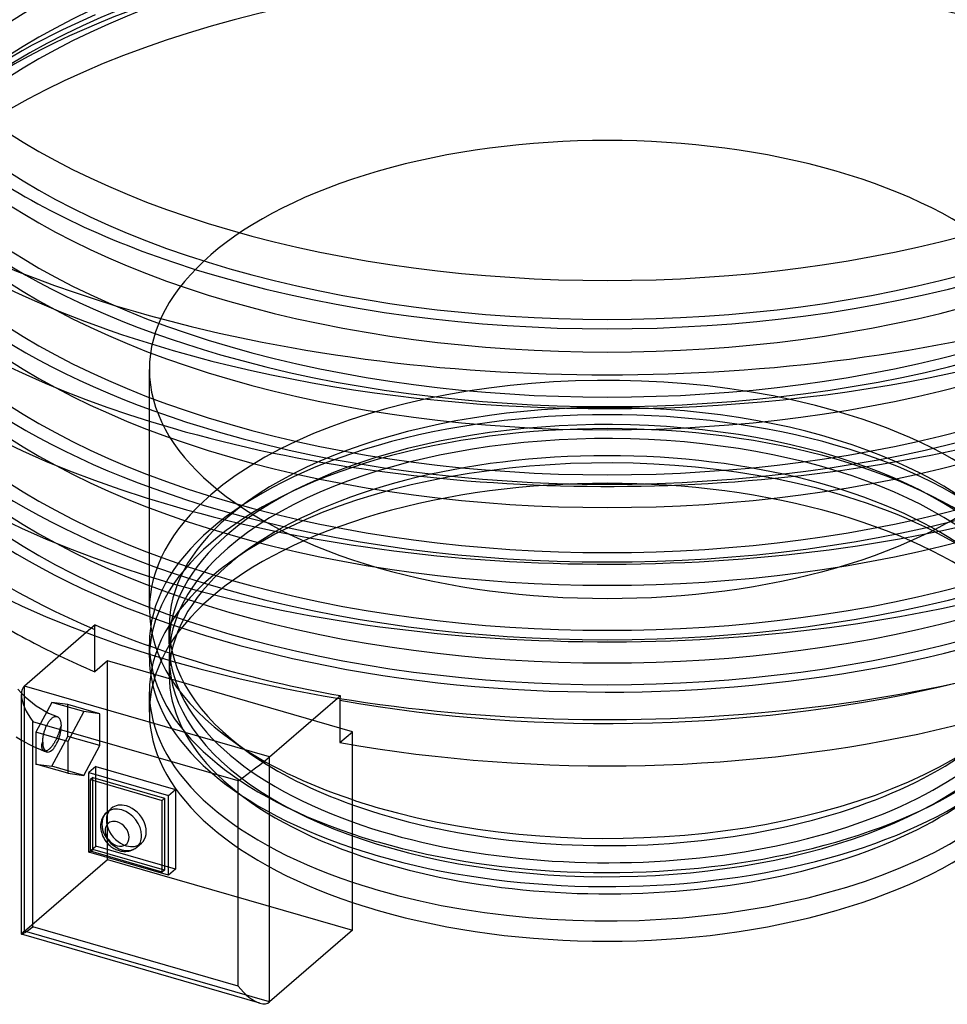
# Model space of a CAD drawing. Header units: millimetres. Extents: x -234 to 234, y -273 to 83.
# Tile 3 of 5: x -128 to 74, y -273 to -59. Entities that reach past the tile are written whole.
import ezdxf

# ---------------------------------------------------------------- set-up
doc = ezdxf.new("R2010")
doc.units = ezdxf.units.MM
doc.layers.add('HIDDEN', color=7, linetype='Continuous')
doc.layers.add('THICK', color=7, linetype='Continuous')

msp = doc.modelspace()

# ---------------------------------------------------------------- linework, layer by layer
at = {"layer": 'HIDDEN'}
for p, q in [((-111.31, -58.08), (-118.37, -61.31)), ((-118.37, -61.31), (-124.94, -64.66)), ((-127.11, -65.85), (-133.16, -69.42)), ((-124.94, -64.66), (-127.11, -65.85)), ((-99.5, -187.23), (-99.5, -135.1)), ((-77.73, -173.96), (-81.24, -176.44)), ((-111.28, -190.59), (-113.24, -192.28)), ((-111.35, -191.6), (-111.34, -191.44)), ((-111.35, -200.78), (-111.35, -191.6)), ((-111.34, -191.28), (-111.33, -191.12)), ((-111.34, -191.44), (-111.34, -191.28)), ((-111.33, -191.12), (-111.32, -190.94)), ((-111.32, -190.94), (-111.3, -190.77)), ((-111.3, -190.77), (-111.28, -190.59)), ((-95.2, -194.68), (-95.2, -190.96)), ((-99.5, -197.71), (-99.5, -194.68)), ((-108.63, -198.43), (-111.35, -200.78)), ((-108.63, -241.55), (-108.63, -198.43)), ((-55.37, -213.8), (-108.63, -198.43)), ((-95.2, -197.71), (-95.2, -201.44)), ((-126.63, -257.14), (-126.63, -203.88)), ((-99.5, -209.58), (-99.5, -205.16)), ((-127.29, -205.43), (-126.49, -206.21)), ((-126.49, -206.21), (-125.7, -206.91)), ((-125.7, -206.91), (-124.9, -207.57)), ((-120.68, -207.45), (-124.15, -213.91)), ((-113.76, -209.45), (-120.68, -207.45)), ((-117.22, -207.91), (-120.68, -207.45)), ((-58.64, -206.5), (-58.02, -205.97)), ((-58.07, -206.49), (-58.08, -206.59)), ((-58.06, -206.39), (-58.07, -206.49)), ((-58.05, -206.18), (-58.06, -206.28)), ((-58.06, -206.28), (-58.06, -206.39)), ((-58.04, -206.07), (-58.05, -206.18)), ((-58.02, -205.97), (-58.04, -206.07)), ((-124.9, -207.57), (-124.07, -208.17)), ((-124.07, -208.17), (-123.24, -208.72)), ((-123.24, -208.72), (-122.32, -209.27)), ((-122.32, -209.27), (-121.38, -209.75)), ((-110.29, -209.91), (-117.22, -207.91)), ((-117.22, -214.84), (-117.22, -207.91)), ((-113.76, -209.45), (-117.22, -215.91)), ((-110.29, -209.91), (-113.76, -209.45)), ((-121.49, -211.88), (-121.41, -211.75)), ((-121.41, -211.75), (-121.32, -211.62)), ((-121.38, -209.75), (-120.45, -210.17)), ((-121.32, -211.62), (-121.24, -211.5)), ((-121.24, -211.5), (-121.14, -211.38)), ((-121.14, -211.38), (-121.05, -211.26)), ((-121.05, -211.26), (-120.96, -211.15)), ((-120.96, -211.15), (-120.86, -211.05)), ((-120.86, -211.05), (-120.77, -210.96)), ((-120.77, -210.96), (-120.68, -210.88)), ((-120.68, -210.88), (-120.59, -210.8)), ((-120.59, -210.8), (-120.48, -210.73)), ((-120.48, -210.73), (-120.38, -210.66)), ((-120.45, -210.17), (-119.54, -210.52)), ((-120.38, -210.66), (-120.28, -210.6)), ((-120.28, -210.6), (-120.18, -210.56)), ((-120.18, -210.56), (-120.08, -210.52)), ((-120.08, -210.52), (-119.98, -210.5)), ((-119.98, -210.5), (-119.89, -210.48)), ((-119.89, -210.48), (-119.8, -210.48)), ((-119.8, -210.48), (-119.71, -210.48)), ((-119.71, -210.48), (-119.62, -210.49)), ((-119.62, -210.49), (-119.53, -210.52)), ((-119.53, -210.52), (-119.46, -210.55)), ((-119.46, -210.55), (-119.38, -210.59)), ((-119.38, -210.59), (-119.31, -210.64)), ((-119.31, -210.64), (-119.24, -210.7)), ((-119.24, -210.7), (-119.18, -210.76)), ((-119.18, -210.76), (-119.12, -210.84)), ((-119.12, -210.84), (-119.06, -210.92)), ((-119.06, -210.92), (-119, -211.02)), ((-119, -211.02), (-118.95, -211.12)), ((-118.95, -211.12), (-118.91, -211.22)), ((-118.91, -211.22), (-118.86, -211.34)), ((-118.86, -211.34), (-118.83, -211.45)), ((-118.83, -211.45), (-118.8, -211.58)), ((-118.8, -211.58), (-118.77, -211.71)), ((-118.77, -211.71), (-118.74, -211.85)), ((-110.29, -216.84), (-110.29, -209.91)), ((-124.15, -213.91), (-124.15, -220.84)), ((-117.22, -215.91), (-124.15, -213.91)), ((-122.39, -214.01), (-122.34, -213.83)), ((-122.34, -213.83), (-122.28, -213.65)), ((-122.28, -213.65), (-122.22, -213.47)), ((-122.22, -213.47), (-122.16, -213.3)), ((-122.16, -213.3), (-122.1, -213.13)), ((-122.1, -213.13), (-122.04, -212.97)), ((-122.04, -212.97), (-121.97, -212.8)), ((-121.97, -212.8), (-121.89, -212.64)), ((-121.89, -212.64), (-121.82, -212.48)), ((-121.82, -212.48), (-121.74, -212.32)), ((-121.74, -212.32), (-121.66, -212.16)), ((-121.66, -212.16), (-121.57, -212.02)), ((-121.57, -212.02), (-121.49, -211.88)), ((-119.12, -213.89), (-119.16, -214.01)), ((-119.08, -213.78), (-119.12, -213.89)), ((-119.05, -213.66), (-119.08, -213.78)), ((-119.01, -213.55), (-119.05, -213.66)), ((-118.98, -213.43), (-119.01, -213.55)), ((-118.95, -213.33), (-118.98, -213.43)), ((-118.92, -213.22), (-118.95, -213.33)), ((-118.88, -213.11), (-118.92, -213.22)), ((-118.85, -213), (-118.88, -213.11)), ((-118.82, -212.89), (-118.85, -213)), ((-118.79, -212.79), (-118.82, -212.89)), ((-118.75, -212.7), (-118.79, -212.79)), ((-118.68, -212.63), (-118.75, -212.7)), ((-118.74, -211.85), (-118.72, -212)), ((-118.72, -212), (-118.7, -212.16)), ((-118.7, -212.16), (-118.69, -212.31)), ((-118.69, -212.31), (-118.69, -212.47)), ((-118.69, -212.47), (-118.68, -212.63)), ((-58.09, -216.15), (-55.37, -213.8)), ((-55.37, -216.63), (-55.37, -213.8)), ((-127.3, -215.62), (-126.49, -216.1)), ((-122.68, -215.78), (-122.67, -215.61)), ((-122.68, -215.94), (-122.68, -215.78)), ((-122.68, -216.1), (-122.68, -215.94)), ((-122.67, -215.61), (-122.65, -215.43)), ((-122.65, -215.43), (-122.63, -215.25)), ((-122.63, -215.25), (-122.61, -215.07)), ((-122.61, -215.07), (-122.58, -214.9)), ((-122.58, -214.9), (-122.55, -214.72)), ((-122.55, -214.72), (-122.52, -214.55)), ((-122.52, -214.55), (-122.48, -214.38)), ((-122.48, -214.38), (-122.43, -214.2)), ((-122.43, -214.2), (-122.39, -214.01)), ((-120.68, -221.3), (-117.22, -214.84)), ((-120.08, -216.07), (-120.14, -216.17)), ((-120.02, -215.96), (-120.08, -216.07)), ((-119.96, -215.85), (-120.02, -215.96)), ((-119.9, -215.74), (-119.96, -215.85)), ((-119.84, -215.63), (-119.9, -215.74)), ((-119.78, -215.51), (-119.84, -215.63)), ((-119.73, -215.4), (-119.78, -215.51)), ((-119.67, -215.29), (-119.73, -215.4)), ((-119.62, -215.17), (-119.67, -215.29)), ((-119.57, -215.06), (-119.62, -215.17)), ((-119.52, -214.95), (-119.57, -215.06)), ((-119.47, -214.84), (-119.52, -214.95)), ((-119.43, -214.72), (-119.47, -214.84)), ((-119.38, -214.61), (-119.43, -214.72)), ((-119.33, -214.49), (-119.38, -214.61)), ((-119.29, -214.37), (-119.33, -214.49)), ((-119.25, -214.25), (-119.29, -214.37)), ((-119.2, -214.13), (-119.25, -214.25)), ((-119.16, -214.01), (-119.2, -214.13)), ((-110.29, -216.84), (-117.22, -214.84)), ((-117.22, -215.91), (-117.22, -222.84)), ((-77.72, -218.45), (-81.23, -215.96)), ((-126.49, -216.1), (-125.67, -216.55)), ((-125.67, -216.55), (-124.85, -216.96)), ((-124.85, -216.96), (-124.02, -217.34)), ((-124.02, -217.34), (-123.19, -217.69)), ((-123.19, -217.69), (-122.35, -218.01)), ((-122.86, -216.74), (-122.85, -216.61)), ((-122.86, -216.86), (-122.86, -216.74)), ((-122.86, -216.98), (-122.86, -216.86)), ((-122.85, -217.1), (-122.86, -216.98)), ((-122.85, -216.61), (-122.83, -216.48)), ((-122.84, -217.21), (-122.85, -217.1)), ((-122.82, -217.32), (-122.84, -217.21)), ((-122.83, -216.48), (-122.8, -216.34)), ((-122.8, -217.42), (-122.82, -217.32)), ((-122.8, -216.34), (-122.76, -216.2)), ((-122.77, -217.51), (-122.8, -217.42)), ((-122.74, -217.6), (-122.77, -217.51)), ((-122.76, -216.2), (-122.68, -216.1)), ((-122.7, -217.67), (-122.74, -217.6)), ((-122.67, -217.74), (-122.7, -217.67)), ((-122.62, -217.8), (-122.67, -217.74)), ((-122.57, -217.86), (-122.62, -217.8)), ((-122.52, -217.91), (-122.57, -217.86)), ((-122.46, -217.95), (-122.52, -217.91)), ((-122.4, -217.99), (-122.46, -217.95)), ((-122.39, -217.99), (-122.4, -217.99)), ((-122.38, -218), (-122.39, -217.99)), ((-122.39, -217.99), (-122.39, -217.99)), ((-122.37, -218), (-122.38, -218)), ((-122.36, -218.01), (-122.37, -218)), ((-122.35, -218.01), (-122.36, -218.01)), ((-122.28, -218.03), (-122.35, -218.01)), ((-122.21, -218.04), (-122.28, -218.03)), ((-122.14, -218.04), (-122.21, -218.04)), ((-122.07, -218.04), (-122.14, -218.04)), ((-121.99, -218.02), (-122.07, -218.04)), ((-121.91, -218), (-121.99, -218.02)), ((-121.82, -217.97), (-121.91, -218)), ((-121.73, -217.93), (-121.82, -217.97)), ((-121.64, -217.88), (-121.73, -217.93)), ((-121.55, -217.83), (-121.64, -217.88)), ((-121.46, -217.76), (-121.55, -217.83)), ((-121.37, -217.69), (-121.46, -217.76)), ((-121.28, -217.62), (-121.37, -217.69)), ((-121.22, -217.56), (-121.28, -217.62)), ((-121.16, -217.5), (-121.22, -217.56)), ((-121.09, -217.44), (-121.16, -217.5)), ((-121.03, -217.38), (-121.09, -217.44)), ((-120.96, -217.31), (-121.03, -217.38)), ((-120.9, -217.23), (-120.96, -217.31)), ((-120.83, -217.16), (-120.9, -217.23)), ((-120.76, -217.08), (-120.83, -217.16)), ((-120.7, -216.99), (-120.76, -217.08)), ((-120.63, -216.91), (-120.7, -216.99)), ((-120.57, -216.82), (-120.63, -216.91)), ((-120.5, -216.73), (-120.57, -216.82)), ((-120.44, -216.64), (-120.5, -216.73)), ((-120.38, -216.55), (-120.44, -216.64)), ((-120.32, -216.46), (-120.38, -216.55)), ((-120.26, -216.37), (-120.32, -216.46)), ((-120.2, -216.27), (-120.26, -216.37)), ((-120.14, -216.17), (-120.2, -216.27)), ((-113.76, -223.3), (-110.29, -216.84)), ((-124.15, -220.84), (-120.68, -221.3)), ((-117.22, -222.84), (-124.15, -220.84)), ((-113.76, -223.3), (-120.68, -221.3)), ((-111.16, -238.69), (-111.16, -221.37)), ((-117.22, -222.84), (-113.76, -223.3)), ((-111.79, -239.37), (-111.79, -223.78)), ((-112.66, -239.99), (-111.16, -238.69)), ((-112.29, -239.8), (-111.79, -239.37)), ((-96.21, -243.87), (-111.79, -239.37)), ((-93.84, -243.69), (-111.16, -238.69)), ((-126.63, -257.14), (-108.63, -241.55)), ((-108.63, -241.55), (-55.37, -256.93)), ((-73.37, -272.52), (-126.63, -257.14))]:
    msp.add_line(p, q, dxfattribs=at)
msp.add_arc((-120.68, -214.37), 4, 244.559, 253.8983, dxfattribs=at)
for centre, major_axis, ratio, start_param, end_param in [((0, -49.32), (188.6, 0), 0.5, 1.047198, 3.628626), ((0, -42.22), (168.1, 0), 0.5, 1.047198, 3.798284), ((0, -59.11), (168.1, 0), 0.5, 1.047198, 4.18879), ((0, -66.21), (188.6, 0), 0.5, 1.047198, 3.233581), ((0, -42.22), (168.1, 0), 0.5, -2.094395, 1.047198), ((0, -75.99), (168.1, 0), 0.5, 1.047198, 4.18879), ((0, -66.21), (-164, 0), 0.5, -2.094395, -0.000001), ((0, -83.1), (188.6, 0), 0.5, 1.047198, 3.053461), ((0, -59.11), (168.1, 0), 0.5, -2.094395, 1.047198), ((0, -75.99), (164, 0), 0.5, 1.047198, 3.141591), ((0, -92.88), (168.1, 0), 0.5, 1.047198, 4.18879), ((0, -83.1), (-164, 0), 0.5, -2.094395, -0.000001), ((0, -99.98), (188.6, 0), 0.5, 1.047198, 3.051931), ((0, -75.99), (168.1, 0), 0.5, -2.094395, 1.047198), ((0, -92.88), (164, 0), 0.5, 1.047198, 3.141591), ((0, -109.77), (168.1, 0), 0.5, 1.047198, 4.18879), ((0, -99.98), (-164, 0), 0.5, -2.094395, -0.000001), ((0, -116.87), (188.6, 0), 0.5, 1.047198, 3.051931), ((0, -92.88), (168.1, 0), 0.5, -2.094395, 1.047198), ((0, -109.77), (164, 0), 0.5, 1.047198, 3.141591), ((0, -125.92), (-172.2, 0), 0.5, -2.094395, -0.523599), ((0, -121.59), (167.2, 0), 0.5, -0.523599, 2.617994), ((0, -116.87), (-164, 0), 0.5, -2.094395, -0.000001), ((0, -33.77), (-164, 0), 0.5, -0.000001, 1.047198), ((0, -33.77), (-164, 0), 0.5, 1.047198, 3.141591), ((0, -121.59), (-164, 0), 0.5, -2.094395, -0.000001), ((0, -109.77), (168.1, 0), 0.5, -2.094395, 1.047198), ((0, -42.22), (164, 0), 0.5, 3.141591, 4.18879), ((0, -42.22), (164, 0), 0.5, -2.094395, -0.000001), ((0, -135.1), (-172.2, 0), 0.5, -2.094395, 0.000002), ((0, -49.32), (-164, 0), 0.5, -0.000001, 1.047198), ((0, -49.32), (-164, 0), 0.5, 1.047198, 3.141591), ((0, -59.11), (164, 0), 0.5, 3.141591, 4.18879), ((0, -59.11), (164, 0), 0.5, -2.094395, -0.000001), ((0, -66.21), (-164, 0), 0.5, -0.000001, 1.047198), ((0, -66.21), (-164, 0), 0.5, 1.047198, 3.141591), ((0, -75.99), (164, 0), 0.5, 3.141591, 4.18879), ((0, -75.99), (164, 0), 0.5, -2.094395, -0.000001), ((0, -121.59), (167.2, 0), 0.5, 2.617994, 4.18879), ((0, -125.92), (-172.2, 0), 0.5, -0.523599, 0.867663), ((0, -83.1), (-164, 0), 0.5, -0.000001, 1.047198), ((0, -135.1), (-99.5, 0), 0.5, -2.094395, -0.000001), ((0, -83.1), (-164, 0), 0.5, 1.047198, 3.141591), ((0, -92.88), (164, 0), 0.5, 3.141591, 4.18879), ((0, -42.22), (168.1, 0), 0.5, -2.483416, -2.094395), ((0, -92.88), (164, 0), 0.5, -2.094395, -0.000001), ((0, -135.1), (-99.5, 0), 0.5, 3.141591, 4.18879), ((0, -99.98), (-164, 0), 0.5, -0.000001, 1.047198), ((0, -99.98), (-164, 0), 0.5, 1.047198, 3.141591), ((0, -109.77), (164, 0), 0.5, 3.141591, 4.18879), ((0, -109.77), (164, 0), 0.5, -2.094395, -0.000001), ((0, -116.87), (-164, 0), 0.5, -0.000001, 1.047198), ((0, -116.87), (-164, 0), 0.5, 1.047198, 3.141591), ((0, -121.59), (-164, 0), 0.5, -0.000001, 1.047198), ((0, -121.59), (-164, 0), 0.5, 1.047198, 3.141591), ((0, -187.23), (99.5, 0), 0.5, 1.047198, 2.617994), ((0, -135.1), (-99.5, 0), 0.5, -0.000001, 1.047198), ((0, -135.1), (-99.5, 0), 0.5, 1.047198, 3.141591), ((0, -190.96), (-95.2, 0), 0.5, 3.141591, 5.759587), ((0, -194.68), (-99.5, 0), 0.5, -2.094395, -0.000001), ((0, -194.68), (-95.2, 0), 0.5, 3.141591, 5.759587), ((0, -187.23), (99.5, 0), 0.5, -0.000001, 1.047198), ((0, -197.71), (99.5, 0), 0.5, 1.047198, 3.141591), ((0, -197.71), (95.2, 0), 0.5, -0.000001, 2.617994), ((0, -205.16), (-99.5, 0), 0.5, -2.094395, -0.615572), ((0, -194.68), (-99.5, 0), 0.5, 3.141591, 4.18879), ((0, -201.44), (95.2, 0), 0.5, 0.615622, 2.526021), ((0, -197.71), (99.5, 0), 0.5, -0.000001, 1.047198), ((0, -209.58), (-99.5, 0), 0.5, -2.094395, -0.000001), ((0, -187.23), (99.5, 0), 0.5, 2.617994, 3.141591), ((0, -205.16), (-99.5, 0), 0.5, -2.525971, -2.094395), ((0, -121.59), (167.2, 0), 0.5, -2.094395, -0.523599), ((0, -209.58), (-99.5, 0), 0.5, 3.141591, 4.18879), ((0, -190.96), (-95.2, 0), 0.5, -0.523599, -0.000001), ((0, -194.68), (-95.2, 0), 0.5, -0.523599, -0.000001), ((0, -197.71), (95.2, 0), 0.5, 2.617994, 3.141591), ((0, -201.44), (95.2, 0), 0.5, 2.526021, 2.617994), ((0, -205.16), (-99.5, 0), 0.5, -0.615572, -0.523599), ((0, -201.44), (95.2, 0), 0.5, 2.617994, 3.141591), ((0, -205.16), (-99.5, 0), 0.5, -0.523599, -0.000001), ((0, -187.23), (99.5, 0), 0.5, 3.141591, 3.757215), ((0, -124.97), (172.08, 0), 0.5, -2.274059, -1.914732), ((0, -190.96), (-95.2, 0), 0.5, -0.000001, 0.615622), ((0, -194.68), (-99.5, 0), 0.5, -0.000001, 0.980654), ((0, -194.68), (-95.2, 0), 0.5, -0.000001, 0.950084), ((0, -135.1), (-172.2, 0), 0.5, 0.807496, 0.867663), ((0, -197.71), (99.5, 0), 0.5, 3.141591, 4.122246), ((0, -197.71), (95.2, 0), 0.5, 3.141591, 5.759587), ((0, -201.44), (95.2, 0), 0.5, 3.141591, 4.091677), ((0, -205.16), (-99.5, 0), 0.5, -0.000001, 0.980654), ((0, -209.58), (-99.5, 0), 0.5, -0.000001, 0.980654), ((-120.68, -214.37), (1.11, 3.84), 0.433013, -2.55359, -0.979669), ((0, -187.23), (99.5, 0), 0.5, -2.525971, -2.160939), ((-120.68, -214.37), (1.11, 3.84), 0.433013, 2.155674, 3.141607), ((-120.68, -214.37), (1.11, 3.84), 0.433013, -3.141579, -2.55359), ((0, -190.96), (-95.2, 0), 0.5, 0.615622, 0.950084), ((-104.5, -234.26), (-3.27, 3.78), 0.75, 0.000079, 2.284521), ((-105.5, -235.13), (-3.27, 3.78), 0.75, 0, 2.284521), ((-105.5, -235.13), (-3.27, 3.78), 0.75, 2.284521, 3.141672), ((-104.5, -234.26), (-3.27, 3.78), 0.75, 2.284521, 3.141672), ((-122.3, -254.06), (-5, -3.76), 0.042828, -0.555801, -0.032148)]:
    msp.add_ellipse(centre, major_axis=major_axis, ratio=ratio, start_param=start_param, end_param=end_param, dxfattribs=at)
at = {"layer": 'THICK'}
for p, q in [((-113.24, -192.28), (-126.63, -203.88)), ((-128.05, -204.6), (-127.29, -205.43)), ((-73.37, -219.26), (-126.63, -203.88)), ((-127.3, -257.81), (-127.3, -205.71)), ((-73.37, -219.26), (-58.64, -206.5)), ((-58.08, -206.85), (-58.09, -206.91)), ((-58.09, -206.91), (-58.09, -206.97)), ((-58.09, -206.97), (-58.09, -216.15)), ((-58.08, -206.59), (-58.08, -206.65)), ((-58.08, -206.65), (-58.08, -206.72)), ((-58.08, -206.72), (-58.08, -206.79)), ((-58.08, -206.79), (-58.08, -206.85)), ((-80.2, -224.5), (-124.8, -211.63)), ((-124.8, -256.23), (-124.8, -211.63)), ((-128.43, -214.89), (-127.3, -215.62)), ((-55.37, -256.93), (-55.37, -216.63)), ((-73.37, -272.52), (-73.37, -219.26)), ((-111.16, -221.37), (-112.66, -222.67)), ((-111.16, -221.37), (-93.84, -226.37)), ((-112.66, -222.67), (-95.34, -227.67)), ((-112.66, -239.99), (-112.66, -222.67)), ((-111.79, -223.78), (-112.29, -224.22)), ((-112.29, -224.22), (-96.71, -228.72)), ((-112.29, -239.8), (-112.29, -224.22)), ((-111.79, -223.78), (-96.21, -228.28)), ((-80.2, -269.1), (-80.2, -224.5)), ((-95.34, -227.67), (-93.84, -226.37)), ((-93.84, -226.37), (-93.84, -243.69)), ((-96.71, -228.72), (-96.21, -228.28)), ((-96.71, -244.3), (-96.71, -228.72)), ((-96.21, -228.28), (-96.21, -243.87)), ((-95.34, -244.99), (-95.34, -227.67)), ((-108.77, -231.35), (-107.77, -230.48)), ((-109.88, -233), (-109.98, -233.34)), ((-109.75, -232.67), (-109.88, -233)), ((-109.59, -232.35), (-109.75, -232.67)), ((-109.46, -232.14), (-109.59, -232.35)), ((-109.32, -231.93), (-109.46, -232.14)), ((-109.13, -231.7), (-109.32, -231.93)), ((-108.92, -231.48), (-109.13, -231.7)), ((-108.77, -231.35), (-108.92, -231.48)), ((-110.08, -233.98), (-110.1, -234.38)), ((-110.1, -234.38), (-110.09, -234.61)), ((-110.09, -234.61), (-110.07, -234.85)), ((-110.03, -233.59), (-110.08, -233.98)), ((-110.07, -234.85), (-110.04, -235.12)), ((-110.04, -235.12), (-109.99, -235.39)), ((-109.98, -233.34), (-110.03, -233.59)), ((-109.99, -235.39), (-109.93, -235.64)), ((-109.93, -235.64), (-109.86, -235.88)), ((-109.86, -235.88), (-109.78, -236.12)), ((-109.78, -236.12), (-109.68, -236.36)), ((-109.68, -236.36), (-109.58, -236.59)), ((-109.58, -236.59), (-109.47, -236.81)), ((-109.47, -236.81), (-109.34, -237.03)), ((-109.34, -237.03), (-109.21, -237.25)), ((-109.21, -237.25), (-109.07, -237.46)), ((-109.07, -237.46), (-108.92, -237.66)), ((-108.92, -237.66), (-108.76, -237.85)), ((-108.76, -237.85), (-108.59, -238.04)), ((-108.59, -238.04), (-108.36, -238.28)), ((-108.36, -238.28), (-108.12, -238.5)), ((-108.12, -238.5), (-107.85, -238.73)), ((-107.85, -238.73), (-107.64, -238.88)), ((-107.64, -238.88), (-107.43, -239.02)), ((-107.43, -239.02), (-107.22, -239.15)), ((-107.22, -239.15), (-107, -239.27)), ((-107, -239.27), (-106.77, -239.38)), ((-106.77, -239.38), (-106.53, -239.48)), ((-106.53, -239.48), (-106.29, -239.57)), ((-106.29, -239.57), (-106.05, -239.65)), ((-103.49, -239.62), (-103.31, -239.56)), ((-103.31, -239.56), (-103.14, -239.49)), ((-103.14, -239.49), (-102.97, -239.41)), ((-102.97, -239.41), (-102.89, -239.36)), ((-102.89, -239.36), (-102.71, -239.26)), ((-102.71, -239.26), (-102.54, -239.15)), ((-102.54, -239.15), (-102.38, -239.03)), ((-102.38, -239.03), (-102.23, -238.91)), ((-102.23, -238.91), (-101.23, -238.04)), ((-95.34, -244.99), (-112.66, -239.99)), ((-96.71, -244.3), (-112.29, -239.8)), ((-106.05, -239.65), (-105.88, -239.69)), ((-105.88, -239.69), (-105.67, -239.74)), ((-105.67, -239.74), (-105.46, -239.78)), ((-105.46, -239.78), (-105.25, -239.8)), ((-105.25, -239.8), (-105.04, -239.82)), ((-105.04, -239.82), (-104.84, -239.83)), ((-104.84, -239.83), (-104.63, -239.83)), ((-104.63, -239.83), (-104.31, -239.8)), ((-104.31, -239.8), (-103.99, -239.76)), ((-103.99, -239.76), (-103.67, -239.68)), ((-103.67, -239.68), (-103.49, -239.62)), ((-96.21, -243.87), (-96.71, -244.3)), ((-93.84, -243.69), (-95.34, -244.99)), ((-80.2, -269.1), (-124.8, -256.23)), ((-75.48, -272.78), (-127.29, -257.83)), ((-55.37, -256.93), (-73.37, -272.52))]:
    msp.add_line(p, q, dxfattribs=at)
for centre, major_axis, ratio, start_param, end_param in [((0, -33.77), (205, 0), 0.5, 1.047198, 4.18879), ((0, -33.77), (205, 0), 0.5, -2.094395, 1.047198), ((0, -83.1), (188.6, 0), 0.5, 3.053461, 4.18879), ((0, -66.21), (188.6, 0), 0.5, -3.049604, -2.094395), ((0, -83.1), (188.6, 0), 0.5, -2.094395, 0.088131), ((0, -66.21), (188.6, 0), 0.5, -2.094395, -0.091989), ((0, -99.98), (188.6, 0), 0.5, 3.051931, 4.18879), ((0, -99.98), (188.6, 0), 0.5, -2.094395, 0.089661), ((0, -49.32), (188.6, 0), 0.5, -2.654559, -2.094395), ((0, -49.32), (188.6, 0), 0.5, -2.094395, -0.487033), ((0, -116.87), (188.6, 0), 0.5, 3.051931, 4.18879), ((0, -116.87), (188.6, 0), 0.5, -2.094395, 0.089661), ((0, -135.1), (-172.2, 0), 0.5, 1.226732, 2.767565), ((0, -135.1), (-172.2, 0), 0.5, 0.686989, 0.807496), ((0, -125.92), (-172.2, 0), 0.5, 1.226732, 2.029398), ((-122.3, -209.46), (-4.25, 5.65), 0.467176, 0.032202, 0.555855), ((-122.3, -209.46), (-4.25, 5.65), 0.467176, 0.555855, 1.602998), ((0, -197.71), (99.5, 0), 0.5, -2.094395, -0.164085), ((0, -194.68), (-99.5, 0), 0.5, 1.047198, 2.905263), ((0, -209.58), (-99.5, 0), 0.5, 1.047198, 3.141591), ((0, -187.23), (99.5, 0), 0.5, -2.094395, -0.615572), ((-77.7, -222.34), (5, 3.76), 0.042828, -2.126597, -0.555801), ((0, -190.96), (-95.2, 0), 0.5, 0.950084, 2.526021), ((0, -194.68), (-95.2, 0), 0.5, 0.950084, 2.617994), ((0, -201.44), (95.2, 0), 0.5, -2.191509, -0.583889), ((0, -187.23), (99.5, 0), 0.5, -2.160939, -2.094395), ((-105.5, -235.13), (-3.27, 3.78), 0.75, -0.857072, 0), ((-104.5, -234.26), (-3.27, 3.78), 0.75, -0.857072, 0.000079), ((-105.5, -235.13), (-3.27, 3.78), 0.75, -2.427868, -0.857072), ((-104.5, -234.26), (-3.27, 3.78), 0.75, -3.141514, -0.857072), ((0, -205.16), (-99.5, 0), 0.5, 1.047198, 2.617994), ((-106.5, -235.99), (-1.96, 2.27), 0.75, -0.857072, 2.284521), ((-106.5, -235.99), (-1.96, 2.27), 0.75, -2.427868, -0.857072), ((-106.5, -235.99), (-1.96, 2.27), 0.75, 2.284521, 3.855317), ((-105.5, -235.13), (-3.27, 3.78), 0.75, -3.141514, -2.427868), ((0, -194.68), (-99.5, 0), 0.5, 0.980654, 1.047198), ((0, -197.71), (99.5, 0), 0.5, -2.160939, -2.094395), ((0, -205.16), (-99.5, 0), 0.5, 0.980654, 1.047198), ((0, -209.58), (-99.5, 0), 0.5, 0.980654, 1.047198), ((-122.3, -254.06), (-5, -3.76), 0.042828, 0.033846, 1.014996), ((-122.3, -254.06), (-5, -3.76), 0.042828, -0.032148, 0.033846), ((-77.7, -266.94), (4.25, -5.65), 0.467176, -1.538594, -0.557445), ((-77.7, -266.94), (4.25, -5.65), 0.467176, -0.557445, 0.032202)]:
    msp.add_ellipse(centre, major_axis=major_axis, ratio=ratio, start_param=start_param, end_param=end_param, dxfattribs=at)

doc.saveas('drawing.dxf')
